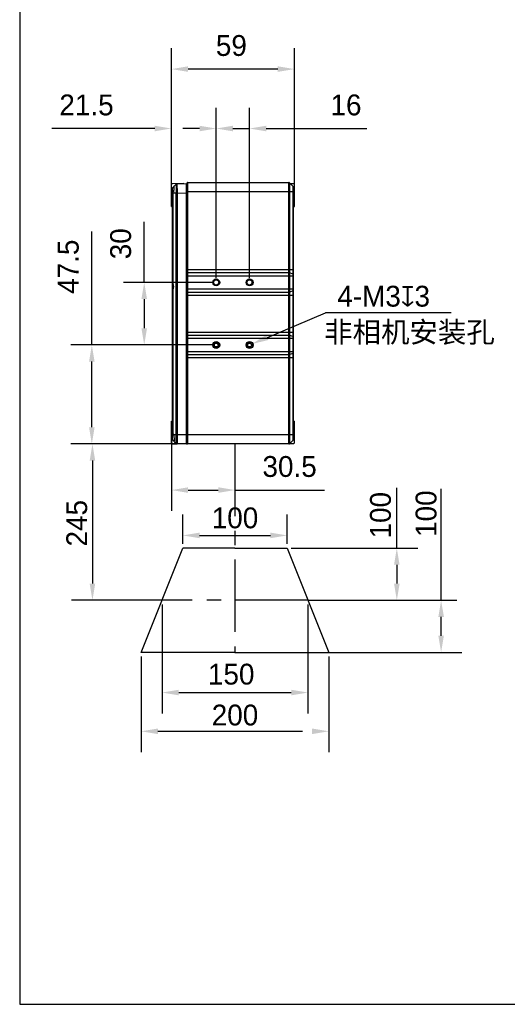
# Model space of a CAD drawing. Header units: millimetres. Extents: x -33 to 127, y 329 to 509.
# Tile 1 of 10: x -33 to 26, y 329 to 447. Entities that reach past the tile are written whole.
import ezdxf

# ---------------------------------------------------------------- set-up
doc = ezdxf.new("R2010")
doc.units = ezdxf.units.MM
doc.header["$LTSCALE"] = 46.255
doc.header["$PDMODE"] = 3
doc.header["$PDSIZE"] = 8
doc.linetypes.add('CENTER', pattern=[0.6, 0.375, -0.075, 0.075, -0.075])
doc.layers.get('0').update_dxf_attribs({"linetype": 'CONTINUOUS'})
doc.layers.get('Defpoints').update_dxf_attribs({"linetype": 'CONTINUOUS'})
doc.layers.add('20_ALL_FEATURES', color=7, linetype='CONTINUOUS')
doc.layers.add('51__DRAFT_DIMS', color=7, linetype='CONTINUOUS')
doc.styles.get("Standard").update_dxf_attribs({"font": '兰亭黑 GBK.TTF', "height": 2.5})
doc.dimstyles.new('DIMSTYLE_4', dxfattribs={"dimtxt": 3, "dimasz": 2, "dimexe": 2.5, "dimexo": 0.5, "dimgap": 0.75, "dimtad": 1, "dimlfac": 4, "dimdsep": 46, "dimtxsty": 'STANDARD', "dimblk": '_FILLED', "dimblk1": '_FILLED', "dimblk2": '_FILLED', "dimcen": 0.09, "dimclrd": 8, "dimclre": 8, "dimclrt": 256, "dimazin": 2, "dimtp": 0.1, "dimtm": 0.1, "dimtfac": 1, "dimtofl": 0, "dimtmove": 0, "dimatfit": 3, "dimldrblk": '_FILLED', "dimfxl": 1, "dimtolj": 1, "dimarcsym": 0})

# ---------------------------------------------------------------- blocks, each defined once
blk = doc.blocks.new('_FILLED')
at = {"color": 0, "linetype": 'ByBlock'}
blk.add_solid([(0, 0), (-1, 0.167), (-1, -0.167)], dxfattribs=at)
blk = doc.blocks.new('*D1')
at = {"layer": '51__DRAFT_DIMS', "color": 8, "lineweight": -2}
for p, q in [((-14.38, 426.9), (-14.38, 444)), ((0.37, 426.9), (0.37, 444)), ((-1.63, 441.5), (-12.38, 441.5))]:
    blk.add_line(p, q, dxfattribs=at)
at = {"layer": 'Defpoints', "color": 0, "linetype": 'CENTER'}
for p in [(-14.38, 441.5), (-14.38, 426.4), (0.37, 426.4)]:
    blk.add_point(p, dxfattribs=at)
at = {"layer": '51__DRAFT_DIMS', "color": 8, "linetype": 'ByBlock', "lineweight": -2, "xscale": 2, "yscale": 2, "zscale": 2, "rotation": 180}
blk.add_blockref('_FILLED', (-14.38, 441.5), dxfattribs=at)
at = {"layer": '51__DRAFT_DIMS', "color": 8, "linetype": 'ByBlock', "lineweight": -2, "xscale": 2, "yscale": 2, "zscale": 2}
blk.add_blockref('_FILLED', (0.37, 441.5), dxfattribs=at)
at = {"layer": '51__DRAFT_DIMS', "linetype": 'CENTER', "insert": (-7.19, 445.58), "char_height": 2.5, "attachment_point": 2, "line_spacing_factor": 0.9}
blk.add_mtext('\\A1;59', dxfattribs=at)
blk = doc.blocks.new('*D2')
at = {"layer": '51__DRAFT_DIMS', "color": 8, "lineweight": -2}
for p, q in [((-14.38, 426.9), (-14.38, 436.87)), ((-9.01, 416.4), (-9.01, 436.87)), ((-16.38, 434.37), (-28.73, 434.37)), ((-7.01, 434.37), (-5.01, 434.37))]:
    blk.add_line(p, q, dxfattribs=at)
at = {"layer": 'Defpoints', "color": 0, "linetype": 'CENTER'}
for p in [(-9.01, 434.37), (-14.38, 426.4), (-9.01, 415.9)]:
    blk.add_point(p, dxfattribs=at)
at = {"layer": '51__DRAFT_DIMS', "color": 8, "linetype": 'ByBlock', "lineweight": -2, "xscale": 2, "yscale": 2, "zscale": 2}
blk.add_blockref('_FILLED', (-14.38, 434.37), dxfattribs=at)
at = {"layer": '51__DRAFT_DIMS', "color": 8, "linetype": 'ByBlock', "lineweight": -2, "xscale": 2, "yscale": 2, "zscale": 2, "rotation": 180}
blk.add_blockref('_FILLED', (-9.01, 434.37), dxfattribs=at)
at = {"layer": '51__DRAFT_DIMS', "linetype": 'CENTER', "insert": (-24.56, 438.45), "char_height": 2.5, "attachment_point": 2, "line_spacing_factor": 0.9}
blk.add_mtext('\\A1;21.5', dxfattribs=at)
blk = doc.blocks.new('*D3')
at = {"layer": '51__DRAFT_DIMS', "color": 8, "lineweight": -2}
for p, q in [((-9.01, 416.4), (-9.01, 436.87)), ((-5.01, 416.4), (-5.01, 436.87)), ((-11.01, 434.37), (-13.01, 434.37)), ((-3.01, 434.37), (9.06, 434.37))]:
    blk.add_line(p, q, dxfattribs=at)
at = {"layer": 'Defpoints', "color": 0, "linetype": 'CENTER'}
for p in [(-5.01, 434.37), (-9.01, 415.9), (-5.01, 415.9)]:
    blk.add_point(p, dxfattribs=at)
at = {"layer": '51__DRAFT_DIMS', "color": 8, "linetype": 'ByBlock', "lineweight": -2, "xscale": 2, "yscale": 2, "zscale": 2}
blk.add_blockref('_FILLED', (-9.01, 434.37), dxfattribs=at)
at = {"layer": '51__DRAFT_DIMS', "color": 8, "linetype": 'ByBlock', "lineweight": -2, "xscale": 2, "yscale": 2, "zscale": 2, "rotation": 180}
blk.add_blockref('_FILLED', (-5.01, 434.37), dxfattribs=at)
at = {"layer": '51__DRAFT_DIMS', "linetype": 'CENTER', "insert": (6.55, 438.45), "char_height": 2.5, "attachment_point": 2, "line_spacing_factor": 0.9}
blk.add_mtext('\\A1;16', dxfattribs=at)
blk = doc.blocks.new('*D4')
at = {"layer": '51__DRAFT_DIMS', "color": 8, "lineweight": -2}
for p, q in [((-17.64, 415.9), (-17.64, 423.18)), ((-9.51, 415.9), (-20.14, 415.9)), ((-17.64, 413.9), (-17.64, 410.4)), ((-9.51, 408.4), (-20.14, 408.4))]:
    blk.add_line(p, q, dxfattribs=at)
at = {"layer": 'Defpoints', "color": 0, "linetype": 'CENTER'}
for p in [(-9.01, 415.9), (-17.64, 408.4), (-9.01, 408.4)]:
    blk.add_point(p, dxfattribs=at)
at = {"layer": '51__DRAFT_DIMS', "color": 8, "linetype": 'ByBlock', "lineweight": -2, "xscale": 2, "yscale": 2, "zscale": 2}
for p, rotation in [((-17.64, 415.9), 90), ((-17.64, 408.4), 270)]:
    blk.add_blockref('_FILLED', p, dxfattribs=dict(at, rotation=rotation))
at = {"layer": '51__DRAFT_DIMS', "linetype": 'CENTER', "insert": (-21.72, 420.54), "char_height": 2.5, "attachment_point": 2, "rotation": 90, "line_spacing_factor": 0.9}
blk.add_mtext('\\A1;30', dxfattribs=at)
blk = doc.blocks.new('*D5')
at = {"layer": '51__DRAFT_DIMS', "color": 8, "lineweight": -2}
for p, q in [((-23.92, 408.4), (-23.92, 422)), ((-9.51, 408.4), (-26.42, 408.4)), ((-23.92, 398.52), (-23.92, 406.4)), ((-12.93, 396.52), (-26.42, 396.52))]:
    blk.add_line(p, q, dxfattribs=at)
at = {"layer": 'Defpoints', "color": 0, "linetype": 'CENTER'}
for p in [(-23.92, 408.4), (-9.01, 408.4), (-12.43, 396.52)]:
    blk.add_point(p, dxfattribs=at)
at = {"layer": '51__DRAFT_DIMS', "color": 8, "linetype": 'ByBlock', "lineweight": -2, "xscale": 2, "yscale": 2, "zscale": 2}
for p, rotation in [((-23.92, 408.4), 90), ((-23.92, 396.52), 270)]:
    blk.add_blockref('_FILLED', p, dxfattribs=dict(at, rotation=rotation))
at = {"layer": '51__DRAFT_DIMS', "linetype": 'CENTER', "insert": (-28, 417.79), "char_height": 2.5, "attachment_point": 2, "rotation": 90, "line_spacing_factor": 0.9}
blk.add_mtext('\\A1;47.5', dxfattribs=at)
blk = doc.blocks.new('*D31')
at = {"layer": '51__DRAFT_DIMS', "color": 8, "lineweight": -2}
for p, q in [((-14.38, 397.4), (-14.38, 388.49)), ((-12.38, 390.99), (-8.76, 390.99)), ((-6.76, 390.99), (3.98, 390.99)), ((-6.76, 390.49), (-6.76, 388.49))]:
    blk.add_line(p, q, dxfattribs=at)
at = {"layer": 'Defpoints', "color": 0, "linetype": 'CENTER'}
for p in [(-14.38, 397.9), (-6.76, 390.99), (-6.76, 390.99)]:
    blk.add_point(p, dxfattribs=at)
at = {"layer": '51__DRAFT_DIMS', "color": 8, "linetype": 'ByBlock', "lineweight": -2, "xscale": 2, "yscale": 2, "zscale": 2, "rotation": 180}
blk.add_blockref('_FILLED', (-14.38, 390.99), dxfattribs=at)
at = {"layer": '51__DRAFT_DIMS', "color": 8, "linetype": 'ByBlock', "lineweight": -2, "xscale": 2, "yscale": 2, "zscale": 2}
blk.add_blockref('_FILLED', (-6.76, 390.99), dxfattribs=at)
at = {"layer": '51__DRAFT_DIMS', "linetype": 'CENTER', "insert": (-0.21, 395.07), "char_height": 2.5, "attachment_point": 2, "line_spacing_factor": 0.9}
blk.add_mtext('\\A1;30.5', dxfattribs=at)

msp = doc.modelspace()

# ---------------------------------------------------------------- linework, layer by layer
at = {"color": 8, "linetype": 'CENTER'}
for p, q in [((-2.8799, 409.302), (4.087, 412.2701)), ((-14.3824, 396.5207), (-26.3479, 396.5207)), ((-23.8479, 394.5207), (-23.8479, 379.7707)), ((12.6439, 384.0207), (12.6439, 391.2772)), ((17.9546, 377.7707), (17.9546, 391.1495)), ((-13.0074, 384.5207), (-13.0074, 388.0519)), ((-0.5074, 384.5207), (-0.5074, 388.0519)), ((-11.0074, 385.5519), (-2.5074, 385.5519)), ((-0.0074, 384.0207), (15.1439, 384.0207)), ((12.6439, 382.0207), (12.6439, 379.7707)), ((-15.5074, 377.7707), (-26.3479, 377.7707)), ((-15.5074, 377.2707), (-15.5074, 364.197)), ((1.9926, 377.7707), (15.1439, 377.7707)), ((1.9926, 377.2707), (1.9926, 364.197)), ((2.4926, 377.7707), (20.4546, 377.7707)), ((17.9546, 373.5207), (17.9546, 375.7707)), ((-18.0074, 371.0207), (-18.0074, 359.5449)), ((4.4926, 371.5207), (20.4546, 371.5207)), ((4.4926, 371.0207), (4.4926, 359.5449)), ((-13.5074, 366.697), (-0.0074, 366.697)), ((-16.0074, 362.0449), (2.4926, 362.0449))]:
    msp.add_line(p, q, dxfattribs=at)
at = {"color": 0, "linetype": 'CENTER', "ltscale": 0.5}
for p, q in [((-6.7574, 396.5207), (-6.7574, 371.5207)), ((1.9926, 377.7707), (-15.5074, 377.7707))]:
    msp.add_line(p, q, dxfattribs=at)
at = {"color": 0}
for p, q in [((-18.0074, 371.5207), (-13.0074, 384.0207)), ((-6.7574, 384.0207), (-13.0074, 384.0207)), ((-6.7574, 384.0207), (-0.5074, 384.0207)), ((-0.5074, 384.0207), (4.4926, 371.5207)), ((-6.7574, 371.5207), (-18.0074, 371.5207)), ((-6.7574, 371.5207), (4.4926, 371.5207))]:
    msp.add_line(p, q, dxfattribs=at)
msp.add_lwpolyline([(-32.5677, 329.2928), (127.4323, 329.2928), (127.4323, 509.2928), (-32.5677, 509.2928)], close=True)
at = {"layer": '20_ALL_FEATURES'}
for p, q in [((-14.2898, 427.7383), (-14.3824, 427.6457)), ((-14.3824, 425.0207), (-14.3824, 427.6457)), ((-12.8823, 427.7628), (-14.2898, 427.7383)), ((-14.2208, 427.3073), (-13.8242, 427.7038)), ((-13.8242, 427.7038), (-13.8242, 427.7036)), ((-13.8242, 427.7038), (-13.7944, 426.6457)), ((-13.8242, 427.7036), (-13.8242, 427.7019)), ((-13.8242, 427.7019), (-13.8166, 427.4394)), ((-13.7391, 427.7404), (-12.5824, 427.7707)), ((-13.7391, 427.7404), (-13.7061, 426.6494)), ((-13.7391, 427.7395), (-13.7389, 427.7349)), ((-13.7389, 427.7349), (-13.7349, 427.6062)), ((-12.5824, 396.5207), (-12.5824, 427.7707)), ((-12.5074, 427.7694), (-12.5823, 427.7681)), ((-12.5074, 396.5957), (-12.5074, 427.8207)), ((-12.4324, 427.8957), (-12.4324, 396.5207)), ((-12.4324, 427.8957), (-0.3092, 427.8957)), ((-0.3092, 396.5207), (-0.3092, 427.8957)), ((-0.2208, 427.8591), (-0.2208, 396.5573)), ((-0.2208, 427.8591), (0.206, 427.4323)), ((-0.1324, 427.7707), (0.2426, 427.7707)), ((0.2426, 427.7707), (0.3676, 427.6457)), ((0.3676, 425.0207), (0.3676, 427.6457)), ((-14.2574, 397.0725), (-14.2574, 427.2189)), ((-14.1187, 426.6457), (-13.7944, 426.6457)), ((-13.794, 396.5573), (-13.794, 426.6159)), ((-13.7056, 426.6159), (-13.794, 426.6159)), ((-13.7056, 426.6159), (-12.5824, 426.6453)), ((-13.7056, 426.6159), (-13.7056, 396.5207)), ((-12.5824, 427.4914), (-12.5074, 427.4901)), ((-12.5074, 426.5707), (-12.5824, 426.5707)), ((0.2426, 426.7707), (-12.5074, 426.7707)), ((0.206, 396.9841), (0.206, 427.4323)), ((0.2426, 397.0725), (0.2426, 427.3439)), ((-14.3824, 426.3957), (-14.2574, 426.3957)), ((-14.2208, 426.3977), (-14.2208, 415.7687)), ((0.2426, 426.3957), (0.3676, 426.3957)), ((-14.3824, 425.0207), (-14.2574, 425.0185)), ((0.2426, 425.0207), (0.3676, 425.0207)), ((-12.5074, 417.4405), (0.2426, 417.4405)), ((-0.3092, 417.0502), (-12.4324, 417.0502)), ((0.206, 416.9055), (-0.2208, 417.0388)), ((0.2426, 416.6599), (-12.5074, 416.6599)), ((-14.2208, 415.0227), (-14.2208, 397.8937)), ((-12.5074, 415.1314), (0.2426, 415.1314)), ((-12.4324, 414.7411), (-0.3092, 414.7411)), ((0.206, 414.8858), (-0.2208, 414.7526)), ((0.2426, 414.3508), (-12.5074, 414.3508)), ((-12.5074, 409.9405), (0.2426, 409.9405)), ((0.2426, 409.1599), (-12.5074, 409.1599)), ((-0.3092, 409.5502), (-12.4324, 409.5502)), ((0.206, 409.4055), (-0.2208, 409.5388)), ((-12.5074, 407.6314), (0.2426, 407.6314)), ((0.2426, 406.8508), (-12.5074, 406.8508)), ((-12.4324, 407.2411), (-0.3092, 407.2411)), ((0.206, 407.3858), (-0.2208, 407.2526)), ((-14.3824, 399.2707), (-14.2574, 399.2729)), ((-14.3824, 396.6457), (-14.3824, 399.2707)), ((0.2426, 399.2707), (0.3676, 399.2707)), ((0.3676, 396.6457), (0.3676, 399.2707)), ((-14.2574, 397.8957), (-14.3824, 397.8957)), ((-13.794, 396.5573), (-14.2208, 396.9841)), ((-14.1187, 397.6457), (-12.5824, 397.6457)), ((-12.5824, 397.7207), (-12.5074, 397.7207)), ((-12.5074, 397.6457), (0.2426, 397.6457)), ((0.206, 396.9841), (-0.2208, 396.5573)), ((0.3676, 397.8957), (0.2426, 397.8957)), ((-14.3824, 396.6457), (-14.2882, 396.5515)), ((-14.2898, 396.5531), (-13.7785, 396.5442)), ((-14.2882, 396.5515), (-13.7769, 396.543)), ((-12.5824, 396.5207), (-13.7056, 396.5207)), ((-12.5074, 396.8012), (-12.5824, 396.7999)), ((-12.5823, 396.5233), (-12.4324, 396.5207)), ((-12.5823, 396.5232), (-12.4324, 396.5207)), ((0.2426, 396.5207), (-12.4324, 396.5207)), ((0.3676, 396.6457), (0.2426, 396.5207))]:
    msp.add_line(p, q, dxfattribs=at)
for points in [[(-13.7391, 427.7404), (-13.7391, 427.7402), (-13.7391, 427.7395)], [(-13.8166, 427.4394), (-13.8032, 426.9626), (-13.8026, 426.9422), (-13.8021, 426.9216), (-13.8015, 426.9008), (-13.8009, 426.88), (-13.8003, 426.8591), (-13.7998, 426.838), (-13.7992, 426.8169), (-13.7986, 426.7957)], [(-13.7349, 427.6062), (-13.7184, 427.0592), (-13.7177, 427.0387), (-13.7171, 427.018), (-13.7165, 426.9972), (-13.7159, 426.9763), (-13.7152, 426.9551), (-13.7146, 426.9339), (-13.714, 426.9125), (-13.7133, 426.891), (-13.7127, 426.8694), (-13.712, 426.8477), (-13.7114, 426.8259)]]:
    msp.add_lwpolyline(points, dxfattribs=at)
for centre, radius in [((-9.0074, 415.8957), 0.4125), ((-9.0074, 415.8957), 0.3125), ((-5.0074, 415.8957), 0.4125), ((-5.0074, 415.8957), 0.3125), ((-9.0074, 408.3957), 0.4125), ((-5.0074, 408.3957), 0.4125), ((-9.0074, 408.3957), 0.3125), ((-9.0074, 408.3957), 0.2261), ((-5.0074, 408.3957), 0.3125), ((-5.0074, 408.3957), 0.2261)]:
    msp.add_circle(centre, radius, dxfattribs=at)
for centre, radius, start, end in [((-13.7358, 427.6154), 0.125, 91.498737, 134.999493), ((-12.4324, 427.8207), 0.075, 90, 180), ((-0.3092, 427.7707), 0.125, 45, 90), ((-14.1324, 427.2189), 0.125, 135.000002, 180), ((-14.7745, 426.7707), 0.6676, 326.036043, 349.207082), ((-17.7165, 427.3307), 3.6625, 349.219445, 351.203985), ((-14.7936, 426.6159), 0.9996, 359.999745, 1.708028), ((-14.9706, 426.6132), 1.265, 0.121066, 1.639608), ((0.1176, 427.3439), 0.125, 0, 45), ((-14.1324, 397.0725), 0.125, 180, 225.000091), ((-14.7745, 397.5207), 0.6676, 10.792903, 33.963973), ((-17.7199, 396.9601), 3.6659, 8.796563, 10.77924), ((0.1176, 397.0725), 0.125, 315, 0), ((-13.7056, 396.6457), 0.125, 224.999308, 270.002844), ((-12.4324, 396.5957), 0.075, 180, 270), ((-0.3092, 396.6457), 0.125, 270, 315)]:
    msp.add_arc(centre, radius, start, end, dxfattribs=at)
msp.add_ellipse((-14.7749, 415.3957), major_axis=(0.668, 0), ratio=0.99965709, start_param=5.69057314, end_param=6.87579747, dxfattribs=at)
for points, knots in [([(-14.0971, 427.4209), (-14.0988, 427.421), (-14.1035, 427.4203), (-14.111, 427.4164), (-14.116, 427.412), (-14.1187, 427.4094)], [0, 0, 0, 0, 0.20201611, 0.5553668, 1, 1, 1, 1]), ([(-14.0971, 426.7707), (-14.0906, 426.8126), (-14.0792, 426.895), (-14.0665, 427.0152), (-14.0586, 427.1262), (-14.056, 427.2111), (-14.0568, 427.2711), (-14.0586, 427.3092), (-14.0618, 427.342), (-14.0661, 427.3694), (-14.0716, 427.3911), (-14.0776, 427.4054), (-14.0832, 427.4135), (-14.0875, 427.4177), (-14.0921, 427.4203), (-14.0955, 427.4209), (-14.0971, 427.4209)], [0, 0, 0, 0, 0.19130339, 0.37529659, 0.54489954, 0.69352263, 0.75816562, 0.81555988, 0.86524603, 0.90690969, 0.94044429, 0.96610137, 0.97627618, 0.98499384, 0.99269243, 1, 1, 1, 1]), ([(-13.7061, 426.6494), (-13.7142, 426.6492), (-13.7436, 426.6482), (-13.7731, 426.647), (-13.7944, 426.6457)], [0, 0, 0, 0, 0.27318436, 1, 1, 1, 1]), ([(-14.2574, 426.2938), (-14.2574, 426.3112), (-14.249, 426.3482), (-14.2318, 426.3814), (-14.2208, 426.3977)], [0, 0, 0, 0, 0.46863989, 1, 1, 1, 1]), ([(-12.5074, 417.0268), (-12.5074, 417.0284), (-12.506, 417.032), (-12.5013, 417.0364), (-12.4942, 417.0403), (-12.4849, 417.0437), (-12.4736, 417.0466), (-12.456, 417.0494), (-12.442, 417.0502), (-12.4324, 417.0502)], [0, 0, 0, 0, 0.05802912, 0.13222011, 0.22944638, 0.35032696, 0.49244107, 0.65167521, 1, 1, 1, 1]), ([(-0.3092, 417.0502), (-0.2932, 417.0502), (-0.2634, 417.0485), (-0.2339, 417.0429), (-0.2208, 417.0388)], [0, 0, 0, 0, 0.53638042, 1, 1, 1, 1]), ([(-14.2208, 415.7687), (-14.2318, 415.785), (-14.249, 415.8182), (-14.2574, 415.8552), (-14.2574, 415.8726)], [0, 0, 0, 0, 0.5313622, 1, 1, 1, 1]), ([(0.2426, 416.8779), (0.2426, 416.8806), (0.2404, 416.8867), (0.2325, 416.8939), (0.2207, 416.9004), (0.2113, 416.9039), (0.206, 416.9055)], [0, 0, 0, 0, 0.16564152, 0.37741837, 0.65494891, 1, 1, 1, 1]), ([(-14.2574, 414.9188), (-14.2574, 414.9362), (-14.249, 414.9732), (-14.2318, 415.0064), (-14.2208, 415.0227)], [0, 0, 0, 0, 0.46863989, 1, 1, 1, 1]), ([(-12.5074, 414.7646), (-12.5074, 414.763), (-12.506, 414.7593), (-12.5013, 414.755), (-12.4942, 414.7511), (-12.4849, 414.7476), (-12.4736, 414.7448), (-12.456, 414.7419), (-12.442, 414.7411), (-12.4324, 414.7411)], [0, 0, 0, 0, 0.05802912, 0.13222011, 0.22944638, 0.35032696, 0.49244107, 0.65167521, 1, 1, 1, 1]), ([(-0.3092, 414.7411), (-0.2932, 414.7411), (-0.2634, 414.7429), (-0.2339, 414.7485), (-0.2208, 414.7526)], [0, 0, 0, 0, 0.53638042, 1, 1, 1, 1]), ([(0.2426, 414.9134), (0.2426, 414.9108), (0.2404, 414.9047), (0.2325, 414.8975), (0.2207, 414.8909), (0.2113, 414.8875), (0.206, 414.8858)], [0, 0, 0, 0, 0.16564152, 0.37741837, 0.65494891, 1, 1, 1, 1]), ([(-12.5074, 409.5268), (-12.5074, 409.5284), (-12.506, 409.532), (-12.5013, 409.5364), (-12.4942, 409.5403), (-12.4849, 409.5437), (-12.4736, 409.5466), (-12.456, 409.5494), (-12.442, 409.5502), (-12.4324, 409.5502)], [0, 0, 0, 0, 0.05802912, 0.13222011, 0.22944638, 0.35032696, 0.49244107, 0.65167521, 1, 1, 1, 1]), ([(-0.3092, 409.5502), (-0.2932, 409.5502), (-0.2634, 409.5485), (-0.2339, 409.5429), (-0.2208, 409.5388)], [0, 0, 0, 0, 0.53638042, 1, 1, 1, 1]), ([(0.2426, 409.3779), (0.2426, 409.3806), (0.2404, 409.3867), (0.2325, 409.3939), (0.2207, 409.4004), (0.2113, 409.4039), (0.206, 409.4055)], [0, 0, 0, 0, 0.16564152, 0.37741837, 0.65494891, 1, 1, 1, 1]), ([(-12.5074, 407.2646), (-12.5074, 407.263), (-12.506, 407.2593), (-12.5013, 407.255), (-12.4942, 407.2511), (-12.4849, 407.2476), (-12.4736, 407.2448), (-12.456, 407.2419), (-12.442, 407.2411), (-12.4324, 407.2411)], [0, 0, 0, 0, 0.05802912, 0.13222011, 0.22944638, 0.35032696, 0.49244107, 0.65167521, 1, 1, 1, 1]), ([(-0.3092, 407.2411), (-0.2932, 407.2411), (-0.2634, 407.2429), (-0.2339, 407.2485), (-0.2208, 407.2526)], [0, 0, 0, 0, 0.53638042, 1, 1, 1, 1]), ([(0.2426, 407.4134), (0.2426, 407.4108), (0.2404, 407.4047), (0.2325, 407.3975), (0.2207, 407.3909), (0.2113, 407.3875), (0.206, 407.3858)], [0, 0, 0, 0, 0.16564152, 0.37741837, 0.65494891, 1, 1, 1, 1]), ([(-14.2208, 397.8937), (-14.2318, 397.91), (-14.249, 397.9432), (-14.2574, 397.9802), (-14.2574, 397.9976)], [0, 0, 0, 0, 0.5313622, 1, 1, 1, 1]), ([(-14.0971, 397.5207), (-14.0906, 397.4788), (-14.0792, 397.3963), (-14.0665, 397.2762), (-14.0585, 397.1651), (-14.056, 397.0803), (-14.0568, 397.0202), (-14.0586, 396.9822), (-14.0618, 396.9494), (-14.0661, 396.922), (-14.0716, 396.9003), (-14.0776, 396.886), (-14.0832, 396.8778), (-14.0875, 396.8737), (-14.0921, 396.8711), (-14.0955, 396.8705), (-14.0971, 396.8704)], [0, 0, 0, 0, 0.19130258, 0.37529455, 0.54489639, 0.69351878, 0.75816117, 0.81555616, 0.86524197, 0.90690382, 0.94043963, 0.96609582, 0.97626864, 0.98498592, 0.99268782, 1, 1, 1, 1]), ([(-14.0971, 396.8704), (-14.0988, 396.8704), (-14.1035, 396.871), (-14.111, 396.8749), (-14.116, 396.8794), (-14.1187, 396.882)], [0, 0, 0, 0, 0.20208498, 0.55538727, 1, 1, 1, 1])]:
    msp.add_open_spline(points, degree=3, knots=knots, dxfattribs=at)
at = {"layer": '51__DRAFT_DIMS', "color": 8}
msp.add_line((19.1594, 412.2701), (4.087, 412.2701), dxfattribs=at)
at = {"layer": '51__DRAFT_DIMS'}
msp.add_arc((-5.0074, 415.8957), 0.3125, 299.60472, 90, dxfattribs=at)

# ---------------------------------------------------------------- block references
at = {"color": 8, "linetype": 'CENTER', "xscale": 2, "yscale": 2, "zscale": 2}
for p, rotation in [((-4.7199, 408.5182), 203.0749141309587), ((-23.8479, 396.5207), 90), ((-13.0074, 385.5519), 180), ((12.6439, 384.0207), 90), ((-23.8479, 377.7707), 270), ((12.6439, 377.7707), 270), ((17.9546, 377.7707), 90), ((17.9546, 371.5207), 270), ((-15.5074, 366.697), 180), ((-18.0074, 362.0449), 180)]:
    msp.add_blockref('_FILLED', p, dxfattribs=dict(at, rotation=rotation))
for p in [(-0.5074, 385.5519), (1.9926, 366.697), (4.4926, 362.0449)]:
    msp.add_blockref('_FILLED', p, dxfattribs=at)

# ---------------------------------------------------------------- texts
at = {"linetype": 'CENTER', "char_height": 2.5, "attachment_point": 5, "rotation": 90}
for insert in [(10.6952, 387.9743), (16.1659, 388.1598)]:
    msp.add_mtext('\\A1;100', dxfattribs=dict(at, insert=insert))
at = {"linetype": 'CENTER', "char_height": 2.5, "attachment_point": 5}
for s, insert in [('\\A1;100', (-6.7574, 387.6377)), ('\\A1;150', (-7.2119, 368.8888)), ('\\A1;200', (-6.7574, 363.9815))]:
    msp.add_mtext(s, dxfattribs=dict(at, insert=insert))
at = {"layer": '51__DRAFT_DIMS', "linetype": 'CENTER'}
msp.add_text('245', height=2.5, rotation=90, dxfattribs=at).set_placement((-24.4834, 384.2247))
at = {"layer": '51__DRAFT_DIMS', "char_height": 2.5, "attachment_point": 1, "line_spacing_factor": 0.9}
for s, insert in [('\\A1;4-M3{\\fgdt|b0|i0|c134|p2;x}3', (5.5073, 415.501)), ('\\A1;非相机安装孔', (3.931, 411.1952))]:
    msp.add_mtext(s, dxfattribs=dict(at, insert=insert))

# ---------------------------------------------------------------- dimensions: what is measured, and where the dimension line sits
at = {"layer": '51__DRAFT_DIMS', "color": 4}
for base, p1, p2, angle, picture, middle in [((-14.3824, 441.4983), (0.3676, 426.3957), (-14.3824, 426.3957), 180, '*D1', (-7.1857, 441.4983)), ((-17.6405, 408.3957), (-9.0074, 415.8957), (-9.0074, 408.3957), 270, '*D4', (-17.6405, 420.537)), ((-23.9154, 408.3957), (-12.4324, 396.5207), (-9.0074, 408.3957), 90, '*D5', (-23.9154, 417.7852))]:
    dim = msp.add_linear_dim(base=base, p1=p1, p2=p2, angle=angle, dimstyle='DIMSTYLE_4', override={"dimtxsty": 'STANDARD'}, dxfattribs=at)
    dim.commit()
    dim.dimension.update_dxf_attribs({"geometry": picture, "text_midpoint": middle, "dimtype": 160})
for base, p1, p2, picture, middle in [((-9.0074, 434.3702), (-14.3824, 426.3957), (-9.0074, 415.8957), '*D2', (-24.5552, 434.3702)), ((-5.0074, 434.3702), (-9.0074, 415.8957), (-5.0074, 415.8957), '*D3', (6.549, 434.3702)), ((-6.7574, 390.9853), (-14.3824, 397.8957), (-6.7574, 390.9853), '*D31', (-0.2104, 390.9853))]:
    dim = msp.add_linear_dim(base=base, p1=p1, p2=p2, dimstyle='DIMSTYLE_4', override={"dimtxsty": 'STANDARD'}, dxfattribs=at)
    dim.commit()
    dim.dimension.update_dxf_attribs({"geometry": picture, "text_midpoint": middle, "dimtype": 160})

doc.saveas('drawing.dxf')
